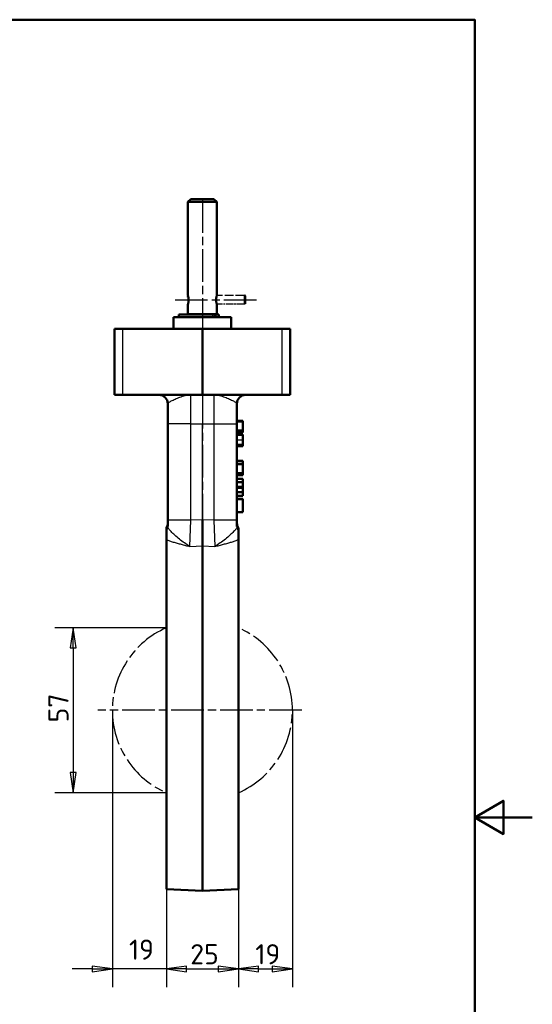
# Model space of a CAD drawing. Header units: millimetres. Extents: x 0 to 420, y 0 to 594.
# Tile 13 of 13: x 242 to 420, y 232 to 574. Entities that reach past the tile are written whole.
import ezdxf

# ---------------------------------------------------------------- set-up
doc = ezdxf.new("R2010")
doc.units = ezdxf.units.MM
doc.header["$LTSCALE"] = 2
doc.linetypes.add('CHAIN', pattern=[0.3543, 0.2362, -0.0295, 0.0591, -0.0295])
doc.linetypes.add('DASHED', pattern=[0.2067, 0.1654, -0.0413])
for name, color, linetype, lineweight in [('Bemaßungen(DIN)', 7, 'Continuous', 25), ('Mittellinie(DIN)', 4, 'CHAIN', 25), ('Mittelpunktmarkierung(DIN)', 4, 'CHAIN', 25), ('Rahmen_0', 179, 'Continuous', 50), ('Sichtbare Kanten(DIN)', 7, 'Continuous', 50), ('Sichtbare tangentiale Kanten(DIN)', 3, 'Continuous', 25)]:
    doc.layers.add(name, color=color, linetype=linetype, lineweight=lineweight)
doc.styles.add('Aktuell-DIN', font='isocpeur.ttf')
doc.styles.add('STANDARD-BSI~0', font='isocpeur.ttf')
doc.dimstyles.new('STANDARD-DIN', dxfattribs={"dimscale": 2, "dimtxt": 3.5, "dimasz": 3.5, "dimexe": 3.175, "dimexo": 0, "dimgap": 0.8, "dimtad": 1, "dimrnd": 1e-08, "dimtxsty": 'STANDARD-BSI~0', "dimblk": 'Filled-1', "dimcen": 0.09, "dimdle": 10, "dimclrd": 5, "dimclre": 5, "dimclrt": 256, "dimadec": 1, "dimazin": 2, "dimtfac": 0.714286, "dimtdec": 3, "dimtmove": 0, "dimatfit": 3, "dimfxl": 0, "dimtolj": 1, "dimlwd": 25, "dimlwe": 25, "dimarcsym": 0})

# ---------------------------------------------------------------- blocks, each defined once
blk = doc.blocks.new('Ränder Default Border')
at = {"layer": 'Rahmen_0', "flags": 128}
for points in [[(10, 10), (10, 287), (200, 287), (200, 10), (10, 10)], [(210, 148.5), (200, 148.5), (205, 151.39), (205, 145.61), (200, 148.5)]]:
    blk.add_lwpolyline(points, dxfattribs=at)
blk = doc.blocks.new('Filled-1')
at = {"color": 0}
for p, q in [((0, 0), (-1, 0.143)), ((-1, 0.143), (-1, -0.143)), ((-1, 0), (0, 0)), ((-1, -0.143), (0, 0))]:
    blk.add_line(p, q, dxfattribs=at)
at = {"color": 0, "flags": 128}
blk.add_lwpolyline([(-1, -0.143), (0, 0), (-1, 0.143), (-1, -0.143)], dxfattribs=at)
at = {"color": 0}
blk.add_solid([(-1, -0.143), (0, 0), (-1, 0.143), (-1, -0.143)], dxfattribs=at)
blk = doc.blocks.new('*D25')
at = {"layer": 'Bemaßungen(DIN)', "color": 5, "linetype": 'Continuous', "lineweight": 25}
for p, q in [((292.98, 332.79), (292.98, 238.07)), ((317.98, 332.79), (317.98, 238.07)), ((299.98, 244.42), (310.98, 244.42))]:
    blk.add_line(p, q, dxfattribs=at)
at = {"layer": 'Defpoints', "color": 0, "linetype": 'Continuous'}
for p in [(292.98, 332.79), (317.98, 332.79), (317.98, 244.42)]:
    blk.add_point(p, dxfattribs=at)
at = {"layer": 'Bemaßungen(DIN)', "color": 5, "linetype": 'Continuous', "lineweight": 25, "xscale": 7, "yscale": 7, "zscale": 7, "rotation": 180}
blk.add_blockref('Filled-1', (292.98, 244.42), dxfattribs=at)
at = {"layer": 'Bemaßungen(DIN)', "color": 5, "linetype": 'Continuous', "lineweight": 25, "xscale": 7, "yscale": 7, "zscale": 7}
blk.add_blockref('Filled-1', (317.98, 244.42), dxfattribs=at)
at = {"layer": 'Bemaßungen(DIN)', "color": 250, "linetype": 'Continuous', "lineweight": 25, "true_color": 0x3f3f3f, "insert": (301.28, 253.02), "char_height": 7, "attachment_point": 1, "style": 'STANDARD-BSI~0'}
blk.add_mtext('\\A1;25', dxfattribs=at)
blk = doc.blocks.new('*D29')
at = {"layer": 'Bemaßungen(DIN)', "color": 5, "linetype": 'Continuous', "lineweight": 25}
for p, q in [((336.73, 334.22), (336.73, 238.07)), ((317.98, 272.11), (317.98, 238.07)), ((324.98, 244.42), (329.73, 244.42))]:
    blk.add_line(p, q, dxfattribs=at)
at = {"layer": 'Defpoints', "color": 0, "linetype": 'Continuous'}
for p in [(336.73, 334.22), (317.98, 272.11), (336.73, 244.42)]:
    blk.add_point(p, dxfattribs=at)
at = {"layer": 'Bemaßungen(DIN)', "color": 5, "linetype": 'Continuous', "lineweight": 25, "xscale": 7, "yscale": 7, "zscale": 7, "rotation": 180}
blk.add_blockref('Filled-1', (317.98, 244.42), dxfattribs=at)
at = {"layer": 'Bemaßungen(DIN)', "color": 5, "linetype": 'Continuous', "lineweight": 25, "xscale": 7, "yscale": 7, "zscale": 7}
blk.add_blockref('Filled-1', (336.73, 244.42), dxfattribs=at)
at = {"layer": 'Bemaßungen(DIN)', "color": 250, "linetype": 'Continuous', "lineweight": 25, "true_color": 0x3f3f3f, "insert": (323.86, 253.02), "char_height": 7, "attachment_point": 1, "style": 'STANDARD-BSI~0'}
blk.add_mtext('\\A1;19', dxfattribs=at)
blk = doc.blocks.new('*D30')
at = {"layer": 'Bemaßungen(DIN)', "color": 5, "linetype": 'Continuous', "lineweight": 25}
for p, q in [((292.98, 362.86), (254.28, 362.86)), ((260.63, 355.86), (260.63, 312.58)), ((292.98, 305.58), (254.28, 305.58))]:
    blk.add_line(p, q, dxfattribs=at)
at = {"layer": 'Defpoints', "color": 0, "linetype": 'Continuous'}
for p in [(292.98, 362.86), (260.63, 305.58), (292.98, 305.58)]:
    blk.add_point(p, dxfattribs=at)
at = {"layer": 'Bemaßungen(DIN)', "color": 5, "linetype": 'Continuous', "lineweight": 25, "xscale": 7, "yscale": 7, "zscale": 7}
for p, rotation in [((260.63, 362.86), 90), ((260.63, 305.58), 270)]:
    blk.add_blockref('Filled-1', p, dxfattribs=dict(at, rotation=rotation))
at = {"layer": 'Bemaßungen(DIN)', "color": 250, "linetype": 'Continuous', "lineweight": 25, "true_color": 0x3f3f3f, "insert": (252.03, 330.02), "char_height": 7, "attachment_point": 1, "rotation": 90, "style": 'STANDARD-BSI~0'}
blk.add_mtext('\\A1;57', dxfattribs=at)

msp = doc.modelspace()

# ---------------------------------------------------------------- linework, layer by layer
at = {"layer": 'Bemaßungen(DIN)', "color": 5, "linetype": 'Continuous', "lineweight": 25, "true_color": 0x0000ff}
for p, q in [((274.231, 334.017), (274.231, 238.07)), ((292.981, 272.108), (292.981, 238.07)), ((267.231, 244.42), (260.231, 244.42)), ((274.231, 244.42), (267.231, 245.42)), ((267.231, 245.42), (267.231, 243.42)), ((267.231, 244.42), (274.231, 244.42)), ((267.231, 243.42), (274.231, 244.42)), ((292.981, 244.42), (274.231, 244.42)), ((299.981, 245.42), (292.981, 244.42)), ((299.981, 244.42), (292.981, 244.42)), ((292.981, 244.42), (299.981, 243.42)), ((299.981, 243.42), (299.981, 245.42)), ((299.981, 244.42), (306.981, 244.42))]:
    msp.add_line(p, q, dxfattribs=at)
at = {"layer": 'Bemaßungen(DIN)', "color": 5, "linetype": 'Continuous', "lineweight": 25, "true_color": 0x0000ff, "flags": 128}
for points in [[(267.231, 243.42), (274.231, 244.42), (267.231, 245.42), (267.231, 243.42)], [(299.981, 245.42), (292.981, 244.42), (299.981, 243.42), (299.981, 245.42)]]:
    msp.add_lwpolyline(points, dxfattribs=at)
at = {"layer": 'Bemaßungen(DIN)', "color": 5}
for points in [[(267.231, 243.42), (274.231, 244.42), (267.231, 245.42), (267.231, 243.42)], [(299.981, 245.42), (292.981, 244.42), (299.981, 243.42), (299.981, 245.42)]]:
    msp.add_solid(points, dxfattribs=at)
at = {"layer": 'Mittellinie(DIN)', "linetype": 'CHAIN', "ltscale": 23.990969}
msp.add_line((295.981, 476.717), (324.981, 476.717), dxfattribs=at)
at = {"layer": 'Mittelpunktmarkierung(DIN)', "linetype": 'CHAIN', "ltscale": 23.990969}
for p, q in [((305.481, 511.333), (305.481, 272.159)), ((339.961, 334.217), (269.231, 334.217))]:
    msp.add_line(p, q, dxfattribs=at)
at = {"layer": 'Sichtbare Kanten(DIN)'}
for p, q in [((301.481, 511.717), (300.481, 510.717)), ((310.481, 510.717), (300.481, 510.717)), ((300.481, 478.217), (300.481, 510.717)), ((301.481, 511.717), (309.481, 511.717)), ((309.481, 511.717), (310.481, 510.717)), ((310.481, 478.217), (310.481, 510.717)), ((300.481, 477.876), (300.568, 477.896)), ((300.481, 477.659), (300.481, 477.876)), ((300.614, 477.684), (300.481, 477.659)), ((300.481, 471.767), (300.481, 475.217)), ((310.481, 471.767), (310.481, 475.217)), ((320.481, 478.083), (319.981, 478.217)), ((315.481, 470.717), (295.481, 470.717)), ((295.481, 470.717), (295.481, 466.717)), ((297.331, 471.617), (309.148, 471.617)), ((297.331, 470.717), (297.331, 471.617)), ((310.481, 471.767), (300.481, 471.767)), ((301.481, 471.767), (301.481, 471.617)), ((309.148, 471.617), (309.808, 471.617)), ((309.481, 471.767), (309.481, 471.617)), ((310.27, 471.617), (309.808, 471.617)), ((309.808, 470.717), (309.808, 471.617)), ((310.27, 471.617), (311.184, 471.617)), ((311.184, 470.717), (311.184, 471.617)), ((315.481, 470.717), (315.481, 466.717)), ((274.981, 466.717), (277.928, 466.717)), ((274.981, 466.717), (274.981, 443.717)), ((305.481, 466.717), (277.928, 466.717)), ((333.033, 466.717), (305.481, 466.717)), ((305.481, 443.717), (305.481, 466.717)), ((333.033, 466.717), (335.981, 466.717)), ((335.981, 443.717), (335.981, 466.717)), ((277.928, 443.717), (274.981, 443.717)), ((305.481, 443.717), (277.928, 443.717)), ((333.033, 443.717), (305.481, 443.717)), ((335.981, 443.717), (333.033, 443.717)), ((293.481, 440.717), (293.481, 433.717)), ((317.481, 433.717), (317.481, 440.717)), ((317.481, 434.729), (319.481, 434.729)), ((317.481, 434.441), (319.481, 434.441)), ((319.481, 434.441), (319.481, 434.729)), ((319.481, 431.409), (319.481, 434.441)), ((293.481, 433.717), (293.481, 400.208)), ((317.481, 400.208), (317.481, 433.717)), ((317.481, 431.409), (319.481, 431.409)), ((317.481, 430.819), (319.481, 430.819)), ((319.481, 430.819), (319.481, 431.409)), ((319.481, 430.684), (319.481, 430.819)), ((317.481, 430.684), (319.481, 430.684)), ((317.481, 429.945), (319.481, 429.945)), ((317.481, 429.838), (319.481, 429.838)), ((319.481, 429.838), (319.481, 429.945)), ((319.481, 428.104), (319.481, 429.838)), ((319.481, 426.569), (319.481, 428.104)), ((317.481, 425.914), (319.481, 425.914)), ((319.481, 425.914), (319.481, 426.569)), ((317.481, 420.841), (319.481, 420.841)), ((317.481, 420.73), (319.481, 420.73)), ((319.481, 420.73), (319.481, 420.841)), ((319.481, 419.637), (319.481, 420.73)), ((317.481, 419.637), (319.481, 419.637)), ((319.481, 416.606), (319.481, 419.637)), ((317.481, 416.606), (319.481, 416.606)), ((317.481, 415.797), (319.481, 415.797)), ((317.481, 414.532), (319.481, 414.532)), ((319.481, 415.797), (319.481, 416.606)), ((319.481, 413.449), (319.481, 414.532)), ((317.481, 413.449), (319.481, 413.449)), ((317.481, 411.659), (319.481, 411.659)), ((319.481, 411.984), (319.481, 413.449)), ((319.481, 411.659), (319.481, 411.984)), ((319.481, 411.366), (319.481, 411.659)), ((319.481, 409.92), (319.481, 411.366)), ((317.481, 409.92), (319.481, 409.92)), ((317.481, 408.706), (319.481, 408.706)), ((317.481, 407.618), (319.481, 407.618)), ((317.481, 407.479), (319.481, 407.479)), ((319.481, 408.706), (319.481, 409.92)), ((319.481, 407.479), (319.481, 407.618)), ((319.481, 403.062), (319.481, 407.479)), ((293.481, 400.208), (293.481, 398.079)), ((305.481, 400.4), (305.481, 391.28)), ((317.481, 403.062), (319.481, 403.062)), ((317.481, 398.079), (317.481, 400.208)), ((292.981, 396.45), (292.981, 397.562)), ((317.981, 397.562), (317.981, 396.45)), ((292.981, 396.45), (292.981, 393.472)), ((292.981, 272.108), (292.981, 393.472)), ((317.981, 393.472), (317.981, 396.45)), ((317.981, 393.472), (317.981, 272.108)), ((305.481, 391.28), (305.481, 271.562)), ((292.981, 272.108), (305.481, 271.562)), ((317.981, 272.108), (305.481, 271.562))]:
    msp.add_line(p, q, dxfattribs=at)
at = {"layer": 'Sichtbare Kanten(DIN)', "linetype": 'DASHED', "lineweight": 25, "ltscale": 0.035285}
for p, q in [((300.481, 478.083), (300.517, 478.093)), ((300.481, 475.351), (300.517, 475.341))]:
    msp.add_line(p, q, dxfattribs=at)
at = {"layer": 'Sichtbare Kanten(DIN)', "linetype": 'DASHED', "lineweight": 25, "ltscale": 0.726081}
msp.add_line((300.481, 478.083), (300.481, 477.876), dxfattribs=at)
at = {"layer": 'Sichtbare Kanten(DIN)', "linetype": 'DASHED', "lineweight": 25, "ltscale": 3.033757}
msp.add_line((300.481, 477.659), (300.481, 475.351), dxfattribs=at)
at = {"layer": 'Sichtbare Kanten(DIN)', "linetype": 'DASHED', "lineweight": 25, "ltscale": 9.047209}
msp.add_line((319.981, 478.217), (310.481, 478.217), dxfattribs=at)
at = {"layer": 'Sichtbare Kanten(DIN)', "linetype": 'CHAIN', "lineweight": 25, "ltscale": 5.278135}
msp.add_line((319.981, 475.217), (310.481, 475.217), dxfattribs=at)
at = {"layer": 'Sichtbare Kanten(DIN)', "linetype": 'CHAIN', "lineweight": 25, "ltscale": 0.465108}
msp.add_line((319.981, 478.217), (319.981, 477.989), dxfattribs=at)
at = {"layer": 'Sichtbare Kanten(DIN)', "linetype": 'CHAIN', "lineweight": 25, "ltscale": 1.943455}
msp.add_line((319.981, 477.752), (319.981, 475.217), dxfattribs=at)
at = {"layer": 'Sichtbare Kanten(DIN)', "linetype": 'CHAIN', "lineweight": 25, "ltscale": 0.287502}
msp.add_line((320.481, 475.351), (319.981, 475.217), dxfattribs=at)
at = {"layer": 'Sichtbare Kanten(DIN)', "linetype": 'CHAIN', "lineweight": 25, "ltscale": 0.423557}
msp.add_line((320.481, 478.083), (320.481, 477.876), dxfattribs=at)
at = {"layer": 'Sichtbare Kanten(DIN)', "linetype": 'CHAIN', "lineweight": 25, "ltscale": 0.141607}
msp.add_line((320.481, 477.876), (320.481, 477.659), dxfattribs=at)
at = {"layer": 'Sichtbare Kanten(DIN)', "linetype": 'CHAIN', "lineweight": 25, "ltscale": 1.769864}
msp.add_line((320.481, 477.659), (320.481, 475.351), dxfattribs=at)
at = {"layer": 'Sichtbare Kanten(DIN)', "flags": 128}
for points in [[(300.481, 478.217), (300.485, 478.204), (300.496, 478.166), (300.514, 478.102), (300.538, 478.013), (300.566, 477.904), (300.595, 477.778), (300.624, 477.634), (300.652, 477.471), (300.676, 477.293), (300.695, 477.104), (300.707, 476.91), (300.711, 476.717), (300.707, 476.525), (300.695, 476.331), (300.676, 476.142), (300.652, 475.963), (300.624, 475.8), (300.595, 475.657), (300.566, 475.531), (300.538, 475.421), (300.514, 475.332), (300.496, 475.268), (300.485, 475.23), (300.481, 475.217)], [(310.481, 475.217), (310.477, 475.23), (310.466, 475.268), (310.447, 475.332), (310.423, 475.421), (310.396, 475.531), (310.367, 475.657), (310.338, 475.8), (310.31, 475.963), (310.285, 476.142), (310.266, 476.331), (310.254, 476.525), (310.25, 476.717), (310.254, 476.91), (310.266, 477.104), (310.285, 477.293), (310.31, 477.471), (310.338, 477.634), (310.367, 477.778), (310.396, 477.904), (310.423, 478.013), (310.447, 478.102), (310.466, 478.166), (310.477, 478.204), (310.481, 478.217)]]:
    msp.add_lwpolyline(points, dxfattribs=at)
at = {"layer": 'Sichtbare Kanten(DIN)'}
for centre, start, end in [((290.481, 440.717), 0, 90), ((320.481, 440.717), 90, 180), ((290.481, 399.22), 326.44269, 0), ((320.481, 399.22), 180, 213.55731)]:
    msp.add_arc(centre, 3, start, end, dxfattribs=at)
at = {"layer": 'Sichtbare Kanten(DIN)', "linetype": 'CHAIN', "lineweight": 25, "ltscale": 25.562717}
for start, end in [(113.57818, 246.42182), (293.57818, 66.42182)]:
    msp.add_arc((305.481, 334.217), 31.25, start, end, dxfattribs=at)
at = {"layer": 'Sichtbare tangentiale Kanten(DIN)'}
for p, q in [((309.148, 470.717), (309.148, 471.617)), ((310.27, 470.717), (310.27, 471.617)), ((277.928, 443.717), (277.928, 466.717)), ((333.033, 466.717), (333.033, 443.717)), ((301.481, 433.717), (301.481, 443.717)), ((309.481, 443.717), (309.481, 433.717)), ((301.481, 433.717), (293.481, 433.717)), ((301.481, 400.208), (301.481, 433.717)), ((301.481, 433.717), (305.481, 433.717)), ((305.481, 433.717), (309.481, 433.717)), ((305.481, 400.4), (305.481, 433.717)), ((309.481, 433.717), (317.481, 433.717)), ((309.481, 433.717), (309.481, 400.208)), ((317.481, 428.104), (319.481, 428.104)), ((317.481, 426.569), (319.481, 426.569)), ((317.481, 411.984), (319.481, 411.984)), ((317.481, 411.366), (319.481, 411.366)), ((301.481, 400.208), (293.481, 400.208)), ((301.132, 391.076), (301.481, 400.208)), ((305.481, 400.4), (301.481, 400.208)), ((309.481, 400.208), (305.481, 400.4)), ((317.481, 400.208), (309.481, 400.208)), ((309.481, 400.208), (309.83, 391.076)), ((301.132, 391.076), (305.481, 391.28)), ((305.481, 391.28), (309.83, 391.076))]:
    msp.add_line(p, q, dxfattribs=at)
at = {"layer": 'Sichtbare tangentiale Kanten(DIN)', "flags": 128}
for points in [[(293.481, 440.717), (293.501, 440.804), (293.562, 440.899), (293.663, 441.002), (293.802, 441.112), (293.976, 441.23), (294.184, 441.355), (294.424, 441.489), (294.694, 441.63), (294.993, 441.78), (295.317, 441.938), (295.666, 442.101), (296.035, 442.268), (296.425, 442.438), (296.832, 442.607), (297.254, 442.776), (297.689, 442.941), (298.137, 443.098), (298.596, 443.245), (299.064, 443.376), (299.539, 443.491), (300.02, 443.585), (300.506, 443.657), (300.993, 443.701), (301.481, 443.717)], [(309.481, 443.717), (309.969, 443.701), (310.456, 443.657), (310.941, 443.585), (311.422, 443.491), (311.897, 443.376), (312.365, 443.245), (312.824, 443.098), (313.272, 442.941), (313.707, 442.776), (314.13, 442.607), (314.536, 442.438), (314.926, 442.268), (315.296, 442.101), (315.644, 441.938), (315.969, 441.78), (316.267, 441.63), (316.538, 441.489), (316.778, 441.355), (316.986, 441.23), (317.16, 441.112), (317.298, 441.002), (317.399, 440.899), (317.46, 440.804), (317.481, 440.717)], [(301.132, 391.076), (300.662, 391.358), (300.194, 391.658), (299.728, 391.974), (299.267, 392.302), (298.812, 392.64), (298.364, 392.984), (297.926, 393.331), (297.498, 393.679), (297.083, 394.024), (296.681, 394.365), (296.293, 394.699), (295.922, 395.026), (295.57, 395.345), (295.238, 395.654), (294.929, 395.953), (294.643, 396.24), (294.385, 396.515), (294.155, 396.777), (293.955, 397.027), (293.789, 397.263), (293.656, 397.487), (293.559, 397.698), (293.5, 397.896), (293.481, 398.079)], [(317.481, 398.079), (317.461, 397.896), (317.402, 397.698), (317.306, 397.487), (317.173, 397.263), (317.006, 397.027), (316.807, 396.777), (316.577, 396.515), (316.318, 396.24), (316.033, 395.953), (315.723, 395.654), (315.391, 395.345), (315.039, 395.026), (314.668, 394.699), (314.281, 394.365), (313.878, 394.024), (313.463, 393.679), (313.035, 393.331), (312.597, 392.984), (312.149, 392.64), (311.694, 392.302), (311.233, 391.974), (310.768, 391.658), (310.299, 391.358), (309.83, 391.076)], [(292.981, 393.472), (293.244, 393.367), (293.517, 393.263), (293.8, 393.159), (294.091, 393.056), (294.391, 392.953), (294.699, 392.851), (295.014, 392.749), (295.337, 392.648), (295.666, 392.548), (296.002, 392.448), (296.343, 392.348), (296.69, 392.249), (297.043, 392.151), (297.4, 392.053), (297.761, 391.955), (298.126, 391.858), (298.495, 391.76), (298.866, 391.663), (299.24, 391.566), (299.616, 391.468), (299.994, 391.371), (300.372, 391.273), (300.752, 391.175), (301.132, 391.076)], [(309.83, 391.076), (310.209, 391.175), (310.589, 391.273), (310.968, 391.371), (311.345, 391.468), (311.721, 391.566), (312.095, 391.663), (312.467, 391.76), (312.835, 391.858), (313.2, 391.955), (313.562, 392.053), (313.919, 392.151), (314.271, 392.249), (314.618, 392.348), (314.96, 392.448), (315.295, 392.548), (315.625, 392.648), (315.947, 392.749), (316.262, 392.851), (316.57, 392.953), (316.87, 393.056), (317.161, 393.159), (317.444, 393.263), (317.717, 393.367), (317.981, 393.472)]]:
    msp.add_lwpolyline(points, dxfattribs=at)
at = {"layer": 'Sichtbare tangentiale Kanten(DIN)'}
for centre, major_axis, start_param, end_param in [((290.481, 398.079), (3, 0), 5.6974998, 6.2831853), ((320.481, 398.079), (-3, 0), 0, 0.5856855)]:
    msp.add_ellipse(centre, major_axis=major_axis, ratio=0.9824462, start_param=start_param, end_param=end_param, dxfattribs=at)

# ---------------------------------------------------------------- block references
at = {"xscale": 2, "yscale": 2, "zscale": 2}
msp.add_blockref('Ränder Default Border', (0, 0), dxfattribs=at)

# ---------------------------------------------------------------- texts
at = {"layer": 'Bemaßungen(DIN)', "color": 250, "true_color": 0x3f3f3f, "insert": (280.008, 247.62), "char_height": 7, "attachment_point": 7, "style": 'Aktuell-DIN'}
msp.add_mtext('19', dxfattribs=at)

# ---------------------------------------------------------------- dimensions: what is measured, and where the dimension line sits
at = {"layer": 'Bemaßungen(DIN)', "color": 5, "linetype": 'Continuous', "lineweight": 25, "true_color": 0x0000ff}
for base, p1, p2, angle, override, picture, middle in [((260.631, 305.576), (292.981, 362.858), (292.981, 305.576), 90, {"dimdec": 0, "dimtp": 0, "dimtm": 0, "dimtdec": 3, "dimatfit": 2}, '*D30', (260.631, 334.217)), ((317.981, 244.42), (292.981, 332.79), (317.981, 332.79), 180, {"dimdec": 2, "dimtp": 0, "dimtm": 0, "dimtdec": 3, "dimatfit": 2}, '*D25', (305.481, 244.42)), ((336.731, 244.42), (317.981, 272.108), (336.731, 334.217), 180, {"dimdec": 0, "dimtp": 0, "dimtm": 0, "dimtdec": 3, "dimatfit": 2}, '*D29', (327.356, 244.42))]:
    dim = msp.add_linear_dim(base=base, p1=p1, p2=p2, angle=angle, dimstyle='STANDARD-DIN', override=override, dxfattribs=at)
    dim.commit()
    dim.dimension.update_dxf_attribs({"geometry": picture, "text_midpoint": middle, "dimtype": 160})

doc.saveas('drawing.dxf')
